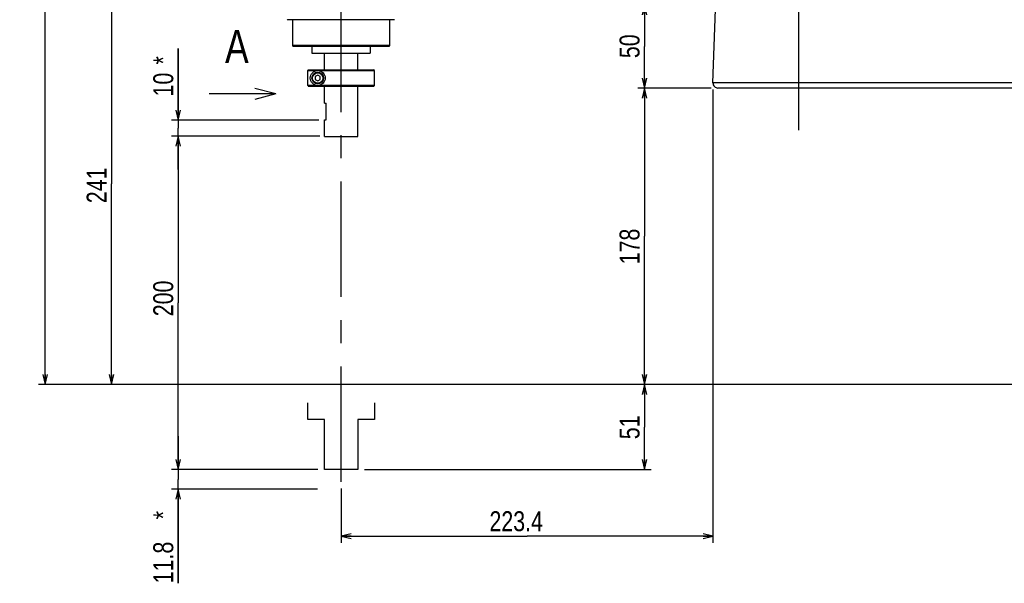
# Model space of a CAD drawing. Extents: x 0 to 3364, y 0 to 2376.
# Tile 44 of 83: x 769 to 1360, y 727 to 1065. Entities that reach past the tile are written whole.
import ezdxf

# ---------------------------------------------------------------- set-up
doc = ezdxf.new("R2010")
doc.units = 0
doc.header["$LTSCALE"] = 185.02
doc.linetypes.add('CENTER', pattern=[0.6, 0.375, -0.075, 0.075, -0.075])
doc.layers.get('0').update_dxf_attribs({"linetype": 'CONTINUOUS'})
for name, color, linetype in [('5_ALL_CURVE', 7, 'CONTINUOUS'), ('91_NOTE', 7, 'CONTINUOUS'), ('92_SYMBOL', 7, 'CONTINUOUS'), ('95_ALL_DIM', 7, 'CONTINUOUS'), ('DEFAULT_1', 7, 'CENTER')]:
    doc.layers.add(name, color=color, linetype=linetype)
doc.styles.get("Standard").update_dxf_attribs({"font": 'txt', "width": 0.8})
doc.dimstyles.new('DIMSTYLE_1', dxfattribs={"dimtxt": 12, "dimasz": 6, "dimexe": 0.18, "dimexo": 0.0625, "dimgap": 0.09, "dimtad": 1, "dimdec": 3, "dimtxsty": 'STANDARD', "dimblk": 'OPEN', "dimblk1": 'OPEN', "dimblk2": 'OPEN', "dimcen": 0.09, "dimazin": 3, "dimtp": 0.5, "dimtm": 0.5, "dimtfac": 1, "dimtdec": 3, "dimtofl": 0, "dimtmove": 0, "dimatfit": 3, "dimtolj": 1})
doc.dimstyles.new('DIMSTYLE_20', dxfattribs={"dimtxt": 12, "dimasz": 6, "dimexe": 0.18, "dimexo": 0.0625, "dimgap": 0.09, "dimtad": 1, "dimdec": 0, "dimtxsty": 'STANDARD', "dimblk": 'OPEN', "dimblk1": 'OPEN', "dimblk2": 'OPEN', "dimcen": 0.09, "dimazin": 3, "dimtp": 0.2, "dimtm": 0.2, "dimtfac": 1, "dimtdec": 0, "dimtofl": 0, "dimtmove": 0, "dimatfit": 3, "dimtolj": 1})
doc.dimstyles.new('DIMSTYLE_4', dxfattribs={"dimtxt": 12, "dimasz": 6, "dimexe": 0.18, "dimexo": 0.0625, "dimgap": 0.09, "dimtad": 1, "dimdec": 3, "dimtxsty": 'STANDARD', "dimblk": 'OPEN', "dimblk1": 'OPEN', "dimblk2": 'OPEN', "dimcen": 0.09, "dimazin": 3, "dimtp": 0.3, "dimtm": 0.3, "dimtfac": 1, "dimtdec": 3, "dimtofl": 0, "dimtmove": 0, "dimatfit": 3, "dimtolj": 1})
doc.dimstyles.new('DIMSTYLE_6', dxfattribs={"dimtxt": 12, "dimasz": 6, "dimexe": 0.18, "dimexo": 0.0625, "dimgap": 0.09, "dimtad": 1, "dimdec": 3, "dimtxsty": 'STANDARD', "dimblk": 'OPEN', "dimblk1": 'OPEN', "dimblk2": 'OPEN', "dimcen": 0.09, "dimazin": 3, "dimtp": 0.8, "dimtm": 0.8, "dimtfac": 1, "dimtdec": 3, "dimtofl": 0, "dimtmove": 0, "dimatfit": 3, "dimtolj": 1})
doc.dimstyles.new('DIMSTYLE_8', dxfattribs={"dimtxt": 12, "dimasz": 6, "dimexe": 0.18, "dimexo": 0.0625, "dimgap": 0.09, "dimtad": 1, "dimdec": 1, "dimtxsty": 'STANDARD', "dimblk": 'OPEN', "dimblk1": 'OPEN', "dimblk2": 'OPEN', "dimcen": 0.09, "dimazin": 3, "dimtp": 0.5, "dimtm": 0.5, "dimtfac": 1, "dimtdec": 1, "dimtofl": 0, "dimtmove": 0, "dimatfit": 3, "dimtolj": 1})
doc.dimstyles.new('DIMSTYLE_9', dxfattribs={"dimtxt": 12, "dimasz": 6, "dimexe": 0.18, "dimexo": 0.0625, "dimgap": 0.09, "dimtad": 1, "dimdec": 1, "dimtxsty": 'STANDARD', "dimblk": 'OPEN', "dimblk1": 'OPEN', "dimblk2": 'OPEN', "dimcen": 0.09, "dimazin": 3, "dimtp": 0.2, "dimtm": 0.2, "dimtfac": 1, "dimtdec": 1, "dimtofl": 0, "dimtmove": 0, "dimatfit": 3, "dimtolj": 1})

# ---------------------------------------------------------------- blocks, each defined once
blk = doc.blocks.new('_OPEN')
at = {"color": 0, "linetype": 'BYBLOCK'}
for p, q in [((0, 0), (-1, 0.233)), ((-1, -0.233), (0, 0)), ((-1, 0), (0, 0))]:
    blk.add_line(p, q, dxfattribs=at)
blk = doc.blocks.new('*D13')
at = {"layer": '95_ALL_DIM', "color": 2, "linetype": 'CONTINUOUS'}
for p, q in [((956.07, 1087.12), (819.93, 1087.12)), ((823.93, 1087.12), (823.93, 966.62)), ((823.93, 846.12), (823.93, 966.62)), ((1507.68, 846.12), (819.93, 846.12))]:
    blk.add_line(p, q, dxfattribs=at)
at = {"layer": '95_ALL_DIM', "color": 2, "linetype": 'CONTINUOUS', "xscale": 6, "yscale": 6, "zscale": 6}
for p, rotation in [((823.93, 1087.12), 90), ((823.93, 846.12), 270)]:
    blk.add_blockref('_OPEN', p, dxfattribs=dict(at, rotation=rotation))
at = {"layer": '95_ALL_DIM', "color": 2, "linetype": 'CONTINUOUS', "width": 0.8}
blk.add_text('241', height=12, rotation=90, dxfattribs=at).set_placement((820.93, 954.99))
blk = doc.blocks.new('*D14')
at = {"layer": '95_ALL_DIM', "color": 2, "linetype": 'CONTINUOUS'}
for p, q in [((1185.58, 1074.12), (1139.93, 1074.12)), ((1143.93, 1074.12), (1143.93, 1049.12)), ((1143.93, 1024.12), (1143.93, 1049.12)), ((1184.04, 1024.12), (1139.93, 1024.12))]:
    blk.add_line(p, q, dxfattribs=at)
at = {"layer": '95_ALL_DIM', "color": 2, "linetype": 'CONTINUOUS', "xscale": 6, "yscale": 6, "zscale": 6}
for p, rotation in [((1143.93, 1074.12), 90), ((1143.93, 1024.12), 270)]:
    blk.add_blockref('_OPEN', p, dxfattribs=dict(at, rotation=rotation))
at = {"layer": '95_ALL_DIM', "color": 2, "linetype": 'CONTINUOUS', "width": 0.8}
blk.add_text('50', height=12, rotation=90, dxfattribs=at).set_placement((1140.93, 1042.04))
blk = doc.blocks.new('*D15')
at = {"layer": '95_ALL_DIM', "color": 2, "linetype": 'CONTINUOUS'}
for p, q in [((1184.04, 1024.12), (1139.93, 1024.12)), ((1143.93, 1024.12), (1143.93, 935.12)), ((1143.93, 846.12), (1143.93, 935.12)), ((1507.68, 846.12), (1139.93, 846.12))]:
    blk.add_line(p, q, dxfattribs=at)
at = {"layer": '95_ALL_DIM', "color": 2, "linetype": 'CONTINUOUS', "xscale": 6, "yscale": 6, "zscale": 6}
for p, rotation in [((1143.93, 1024.12), 90), ((1143.93, 846.12), 270)]:
    blk.add_blockref('_OPEN', p, dxfattribs=dict(at, rotation=rotation))
at = {"layer": '95_ALL_DIM', "color": 2, "linetype": 'CONTINUOUS', "width": 0.8}
blk.add_text('178', height=12, rotation=90, dxfattribs=at).set_placement((1140.93, 918.3))
blk = doc.blocks.new('*D19')
at = {"layer": '95_ALL_DIM', "color": 2, "linetype": 'CONTINUOUS'}
for p, q in [((939, 1405.12), (779.93, 1405.12)), ((783.93, 1405.12), (783.93, 1125.62)), ((783.93, 846.12), (783.93, 1125.62)), ((1507.68, 846.12), (779.93, 846.12))]:
    blk.add_line(p, q, dxfattribs=at)
at = {"layer": '95_ALL_DIM', "color": 2, "linetype": 'CONTINUOUS', "xscale": 6, "yscale": 6, "zscale": 6}
for p, rotation in [((783.93, 1405.12), 90), ((783.93, 846.12), 270)]:
    blk.add_blockref('_OPEN', p, dxfattribs=dict(at, rotation=rotation))
at = {"layer": '95_ALL_DIM', "color": 2, "linetype": 'CONTINUOUS', "width": 0.8}
blk.add_text('559', height=12, rotation=90, dxfattribs=at).set_placement((780.93, 1126.11))
blk = doc.blocks.new('*D21')
at = {"layer": '95_ALL_DIM', "color": 2, "linetype": 'CONTINUOUS'}
for p, q in [((1185.05, 1023.22), (1185.05, 751.12)), ((961.68, 783.69), (961.68, 751.12)), ((961.68, 755.12), (1073.37, 755.12)), ((1185.05, 755.12), (1073.37, 755.12))]:
    blk.add_line(p, q, dxfattribs=at)
at = {"layer": '95_ALL_DIM', "color": 2, "linetype": 'CONTINUOUS', "xscale": 6, "yscale": 6, "zscale": 6, "rotation": 180}
blk.add_blockref('_OPEN', (961.68, 755.12), dxfattribs=at)
at = {"layer": '95_ALL_DIM', "color": 2, "linetype": 'CONTINUOUS', "xscale": 6, "yscale": 6, "zscale": 6}
blk.add_blockref('_OPEN', (1185.05, 755.12), dxfattribs=at)
at = {"layer": '95_ALL_DIM', "color": 2, "linetype": 'CONTINUOUS', "width": 0.8}
blk.add_text('223.4', height=12, dxfattribs=at).set_placement((1050.81, 758.12))
blk = doc.blocks.new('*D54')
at = {"layer": '95_ALL_DIM', "color": 2, "linetype": 'CONTINUOUS'}
for p, q in [((863.93, 1004.77), (863.93, 1047.84)), ((863.93, 1047.84), (863.93, 999.94)), ((948.4, 1004.77), (859.93, 1004.77)), ((863.93, 975.12), (863.93, 999.94)), ((948.4, 995.12), (859.93, 995.12)), ((863.93, 995.12), (863.93, 975.12))]:
    blk.add_line(p, q, dxfattribs=at)
at = {"layer": '95_ALL_DIM', "color": 2, "linetype": 'CONTINUOUS', "xscale": 6, "yscale": 6, "zscale": 6}
for p, rotation in [((863.93, 1004.77), 270), ((863.93, 995.12), 90)]:
    blk.add_blockref('_OPEN', p, dxfattribs=dict(at, rotation=rotation))
at = {"layer": '95_ALL_DIM', "color": 2, "linetype": 'CONTINUOUS', "width": 0.8}
for s, p in [('*', (860.93, 1038.24)), ('10', (860.93, 1019.04))]:
    blk.add_text(s, height=12, rotation=90, dxfattribs=at).set_placement(p)
blk = doc.blocks.new('*D57')
at = {"layer": '95_ALL_DIM', "color": 2, "linetype": 'CONTINUOUS'}
for p, q in [((948.94, 995.12), (859.93, 995.12)), ((863.93, 995.12), (863.93, 895.12)), ((863.93, 795.12), (863.93, 895.12)), ((946.61, 795.12), (859.93, 795.12))]:
    blk.add_line(p, q, dxfattribs=at)
at = {"layer": '95_ALL_DIM', "color": 2, "linetype": 'CONTINUOUS', "xscale": 6, "yscale": 6, "zscale": 6}
for p, rotation in [((863.93, 995.12), 90), ((863.93, 795.12), 270)]:
    blk.add_blockref('_OPEN', p, dxfattribs=dict(at, rotation=rotation))
at = {"layer": '95_ALL_DIM', "color": 2, "linetype": 'CONTINUOUS', "width": 0.8}
blk.add_text('200', height=12, rotation=90, dxfattribs=at).set_placement((860.93, 887.13))
blk = doc.blocks.new('*D58')
at = {"layer": '95_ALL_DIM', "color": 2, "linetype": 'CONTINUOUS'}
for p, q in [((1507.68, 846.12), (1139.93, 846.12)), ((1143.93, 846.12), (1143.93, 820.62)), ((1143.93, 795.12), (1143.93, 820.62)), ((975.68, 795.12), (1147.93, 795.12))]:
    blk.add_line(p, q, dxfattribs=at)
at = {"layer": '95_ALL_DIM', "color": 2, "linetype": 'CONTINUOUS', "xscale": 6, "yscale": 6, "zscale": 6}
for p, rotation in [((1143.93, 846.12), 90), ((1143.93, 795.12), 270)]:
    blk.add_blockref('_OPEN', p, dxfattribs=dict(at, rotation=rotation))
at = {"layer": '95_ALL_DIM', "color": 2, "linetype": 'CONTINUOUS', "width": 0.8}
blk.add_text('51', height=12, rotation=90, dxfattribs=at).set_placement((1140.93, 813.33))
blk = doc.blocks.new('*D59')
at = {"layer": '95_ALL_DIM', "color": 2, "linetype": 'CONTINUOUS'}
for p, q in [((863.93, 795.12), (863.93, 815.12)), ((863.93, 815.12), (863.93, 789.23)), ((947.77, 795.12), (859.93, 795.12)), ((863.93, 726.86), (863.93, 789.23)), ((947.57, 783.34), (859.93, 783.34)), ((863.93, 783.34), (863.93, 726.86))]:
    blk.add_line(p, q, dxfattribs=at)
at = {"layer": '95_ALL_DIM', "color": 2, "linetype": 'CONTINUOUS', "xscale": 6, "yscale": 6, "zscale": 6}
for p, rotation in [((863.93, 795.12), 270), ((863.93, 783.34), 90)]:
    blk.add_blockref('_OPEN', p, dxfattribs=dict(at, rotation=rotation))
at = {"layer": '95_ALL_DIM', "color": 2, "linetype": 'CONTINUOUS', "width": 0.8}
for s, p in [('*', (860.93, 765.26)), ('11.8', (860.93, 726.86))]:
    blk.add_text(s, height=12, rotation=90, dxfattribs=at).set_placement(p)
blk = doc.blocks.new('YA_JIRUSHI_BL0', base_point=(902.53, 1020.53))
at = {"layer": '92_SYMBOL', "color": 2, "linetype": 'CONTINUOUS'}
for q in [(909.92, 1023.91), (882.53, 1020.53), (909.92, 1017.16)]:
    blk.add_line((922.53, 1020.53), q, dxfattribs=at)

msp = doc.modelspace()

# ---------------------------------------------------------------- linework, layer by layer
at = {"color": 7, "linetype": 'CONTINUOUS'}
for p, q in [((1185.0463, 1027.2228), (1186.5828, 1071.2228)), ((1236.6839, 1024.1181), (1236.6839, 1074.1181)), ((929.3245, 1065.2306), (929.5089, 1065.1181)), ((993.8589, 1065.1181), (929.5089, 1065.1181)), ((932.5089, 1065.1181), (932.5089, 1049.6181)), ((990.8589, 1065.1181), (990.8589, 1049.6181)), ((932.5089, 1049.6181), (933.0089, 1049.1181)), ((990.8589, 1049.6181), (932.5089, 1049.6181)), ((990.3589, 1049.1181), (933.0089, 1049.1181)), ((944.1839, 1049.1181), (944.1839, 1045.1181)), ((979.1839, 1049.1181), (979.1839, 1045.1181)), ((990.8589, 1049.6181), (990.3589, 1049.1181)), ((944.1839, 1045.1181), (979.1839, 1045.1181)), ((951.6839, 1035.1181), (951.6839, 1045.1181)), ((971.6839, 1035.1181), (971.6839, 1045.1181)), ((942.1983, 1035.1181), (981.1839, 1035.1181)), ((981.6839, 1034.6181), (981.1839, 1035.1181)), ((941.698, 1025.6181), (941.698, 1034.6181)), ((941.698, 1034.6181), (981.6839, 1034.6181)), ((947.6839, 1031.8381), (946.1943, 1030.9781)), ((946.1943, 1030.9781), (946.1943, 1029.2581)), ((946.1943, 1029.2581), (947.6839, 1028.3981)), ((949.1735, 1030.9781), (947.6839, 1031.8381)), ((947.6839, 1028.3981), (949.1735, 1029.2581)), ((949.1735, 1029.2581), (949.1735, 1030.9781)), ((981.6839, 1025.6181), (981.6839, 1034.6181)), ((981.6839, 1025.6181), (941.698, 1025.6181)), ((981.1839, 1025.1181), (942.1983, 1025.1181)), ((951.6839, 1015.1181), (951.6839, 1025.1181)), ((971.6839, 995.1181), (971.6839, 1025.1181)), ((981.1839, 1025.1181), (981.6839, 1025.6181)), ((1622.303, 1027.2228), (1185.0463, 1027.2228)), ((1619.3038, 1024.1181), (1188.0444, 1024.1181)), ((951.6839, 1015.1181), (952.6839, 1015.1181)), ((952.6839, 1005.1181), (952.6839, 1015.1181)), ((951.6839, 995.1181), (951.6839, 1005.1181)), ((951.6839, 1005.1181), (952.6839, 1005.1181)), ((951.6839, 995.1181), (971.6839, 995.1181))]:
    msp.add_line(p, q, dxfattribs=at)
for radius in [4.5, 3.5, 3.1]:
    msp.add_circle((947.6839, 1030.1181), radius, dxfattribs=at)
msp.add_arc((1188.0444, 1027.1181), 3, 178, 270, dxfattribs=at)
for points in [[(941.698, 1034.6181), (941.7537, 1034.6738), (941.865, 1034.785), (942.0318, 1034.9517), (942.1428, 1035.0627), (942.1983, 1035.1181)], [(941.698, 1025.6181), (941.7537, 1025.5624), (941.865, 1025.4512), (942.0318, 1025.2845), (942.1428, 1025.1736), (942.1983, 1025.1181)]]:
    msp.add_open_spline(points, degree=3, knots=[0, 0, 0, 0, 0.33409965, 0.6674337, 1, 1, 1, 1], dxfattribs=at)
at = {"layer": '5_ALL_CURVE', "color": 4, "linetype": 'CONTINUOUS'}
for p, q in [((941.698, 825.1181), (941.698, 835.1181)), ((981.6839, 835.1181), (981.6839, 825.1181)), ((951.6839, 825.1181), (941.698, 825.1181)), ((951.6839, 795.1181), (951.6839, 825.1181)), ((971.6839, 825.1181), (971.6839, 795.1181)), ((981.6839, 825.1181), (971.6839, 825.1181)), ((971.6839, 795.1181), (951.6839, 795.1181))]:
    msp.add_line(p, q, dxfattribs=at)
at = {"layer": 'DEFAULT_1', "color": 7, "linetype": 'CENTER'}
for p, q in [((961.6839, 787.6931), (961.6839, 1416.033)), ((1236.6839, 998.8338), (1236.6839, 1024.1181))]:
    msp.add_line(p, q, dxfattribs=at)

# ---------------------------------------------------------------- block references
at = {"layer": '92_SYMBOL', "color": 2, "linetype": 'CONTINUOUS'}
msp.add_blockref('YA_JIRUSHI_BL0', (902.5302, 1020.5342), dxfattribs=at)

# ---------------------------------------------------------------- texts
at = {"layer": '91_NOTE', "color": 2, "linetype": 'CONTINUOUS', "width": 0.8}
msp.add_text('A', height=20, dxfattribs=at).set_placement((891.9891, 1039.0358))

# ---------------------------------------------------------------- dimensions: what is measured, and where the dimension line sits
at = {"layer": '95_ALL_DIM', "color": 2, "linetype": 'CONTINUOUS'}
for base, p1, p2, angle, dimstyle, picture, middle in [((783.9345, 846.1181), (938.9989, 1405.1181), (1507.6839, 846.1181), 270, 'DIMSTYLE_6', '*D19', (774.9345, 1140.5114)), ((823.9345, 846.1181), (956.073, 1087.1181), (1507.6839, 846.1181), 270, 'DIMSTYLE_1', '*D13', (814.9345, 969.385)), ((1143.9345, 1024.1181), (1185.581, 1074.1181), (1184.0444, 1024.1181), 270, 'DIMSTYLE_4', '*D14', (1134.9345, 1051.6372)), ((1143.9345, 846.1181), (1184.0444, 1024.1181), (1507.6839, 846.1181), 270, 'DIMSTYLE_1', '*D15', (1134.9345, 932.6958)), ((863.9345, 795.1181), (948.9447, 995.1181), (946.6073, 795.1181), 270, 'DIMSTYLE_1', '*D57', (854.9345, 901.5308)), ((1143.9345, 846.1181), (975.6839, 795.1181), (1507.6839, 846.1181), 90, 'DIMSTYLE_4', '*D58', (1134.9345, 822.9292))]:
    dim = msp.add_linear_dim(base=base, p1=p1, p2=p2, angle=angle, dimstyle=dimstyle, dxfattribs=at)
    dim.commit()
    dim.dimension.update_dxf_attribs({"geometry": picture, "text_midpoint": middle, "dimtype": 160})
for base, p1, p2, angle, dimstyle, picture, middle in [((863.9345, 1004.7668), (948.4029, 995.1181), (948.4029, 1004.7668), 90, 'DIMSTYLE_20', '*D54', (854.9345, 1033.4407)), ((863.9345, 783.3416), (947.7699, 795.1181), (947.5697, 783.3416), 270, 'DIMSTYLE_9', '*D59', (854.9345, 750.8608))]:
    dim = msp.add_linear_dim(base=base, p1=p1, p2=p2, angle=angle, text='<>*', dimstyle=dimstyle, dxfattribs=at)
    dim.commit()
    dim.dimension.update_dxf_attribs({"geometry": picture, "text_midpoint": middle, "dimtype": 160})
dim = msp.add_linear_dim(base=(1185.0463, 755.1181), p1=(961.6839, 783.6931), p2=(1185.0463, 1023.2228), dimstyle='DIMSTYLE_8', dxfattribs=at)
dim.commit()
dim.dimension.update_dxf_attribs({"geometry": '*D21', "text_midpoint": (1074.8145, 764.1181), "dimtype": 160})

doc.saveas('drawing.dxf')
